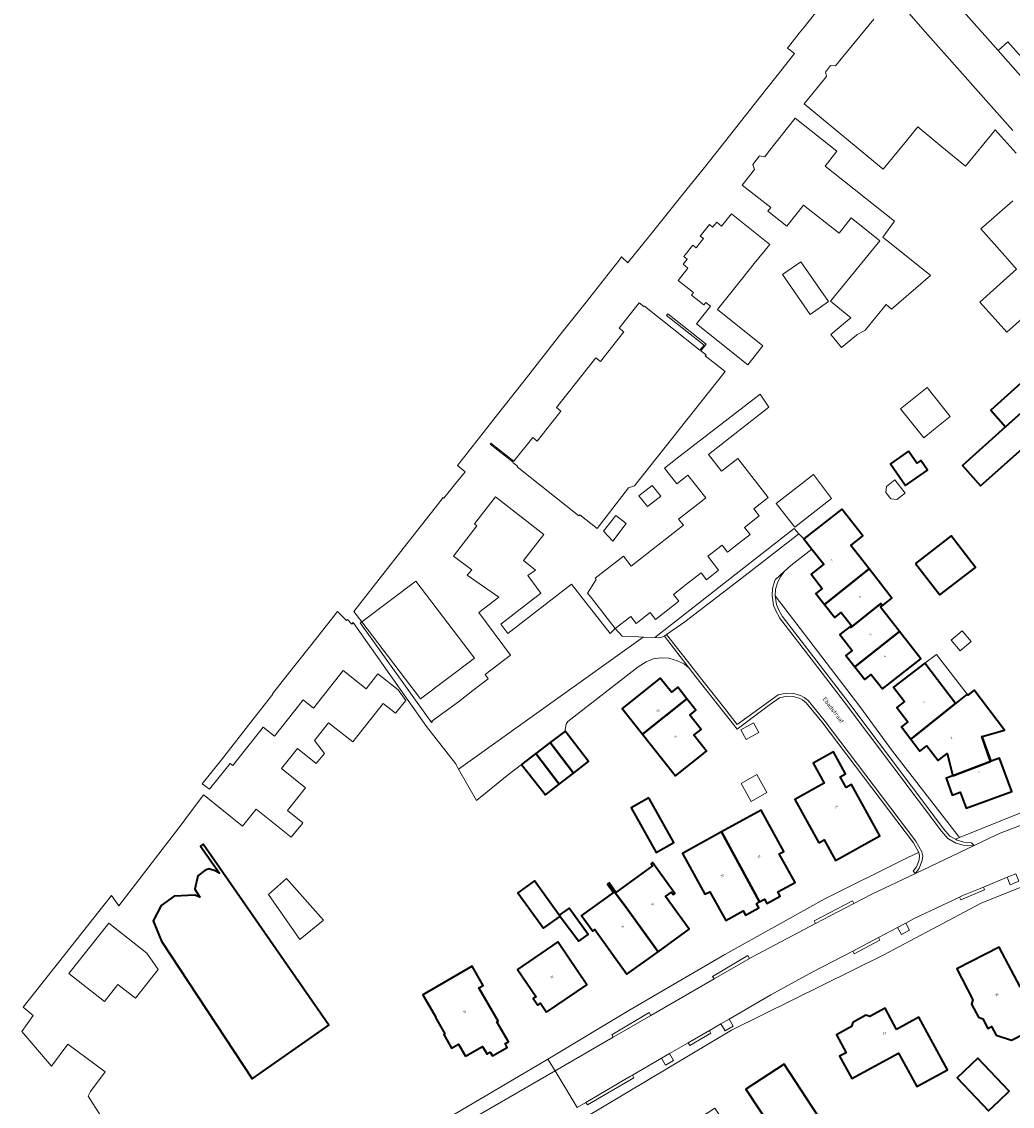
# Model space of a CAD drawing. Header units: metres. Extents: x 183400 to 185591, y 327112 to 329102.
# Tile 34 of 107: x 183698 to 183861, y 328058 to 328237. Entities that reach past the tile are written whole.
import ezdxf

# ---------------------------------------------------------------- set-up
doc = ezdxf.new("R2010")
doc.units = ezdxf.units.M
for name, color, linetype, lineweight in [('B-WE-IE-MEUBILAIR_WEGMEUBILAIR-GV', 7, 'Continuous', 18), ('B-WE-OG-BEBOUWING-GV', 7, 'Continuous', 35), ('B-WE-OG-BEBOUWING_HUISNUMMER-T18', 10, 'Continuous', 18), ('B-WE-OG-BEBOUWING_LUIFEL-GV', 7, 'Continuous', 18), ('B-WE-OG-BEBOUWING_OVERIG-GV', 7, 'Continuous', 18), ('B-WE-OG-BEBOUWING_STRAATNAAM-T35', 50, 'Continuous', 35), ('B-WE-OG-TERREIN_ERF-GV', 7, 'Continuous', 18), ('B-WE-VH-GOOT-G', 170, 'Continuous', 18), ('B-WE-VH-ONVERHARD-GV', 252, 'Continuous', 18), ('B-WE-VH-VERHARDING_ASFALT-GV', 252, 'Continuous', 18), ('B-WE-VH-VERHARDING_BETONSTRAATSTEEN-GV', 252, 'Continuous', 18), ('B-WE-VH-VERHARDING_TEGEL-GV', 252, 'Continuous', 18)]:
    doc.layers.add(name, color=color, linetype=linetype, lineweight=lineweight)
doc.styles.add('NLCS-ISO-M200-T25', font='NLCS-ISO.ttf')

msp = doc.modelspace()

# ---------------------------------------------------------------- linework, layer by layer
at = {"layer": 'B-WE-IE-MEUBILAIR_WEGMEUBILAIR-GV', "flags": 128}
for points in [[(183860.414, 328096.076), (183860.919, 328094.828), (183862.331, 328095.434), (183861.834, 328096.661), (183860.414, 328096.076)], [(183843.693, 328088.522), (183842.334, 328087.807), (183842.953, 328086.612), (183844.303, 328087.346), (183843.693, 328088.522)], [(183814.497, 328072.664), (183813.169, 328071.893), (183813.835, 328070.726), (183815.154, 328071.514), (183814.497, 328072.664)], [(183803.364, 328066.2), (183804.03, 328065.033), (183805.349, 328065.821), (183804.692, 328066.971), (183803.364, 328066.2)]]:
    msp.add_lwpolyline(points, close=True, dxfattribs=at)
at = {"layer": 'B-WE-OG-BEBOUWING-GV', "flags": 128}
for points in [[(183887.721, 328181.801), (183883.151, 328186.97), (183875.775, 328180.366), (183877.616, 328178.31), (183876.456, 328177.271), (183871.753, 328173.06), (183867.918, 328177.344), (183860.17, 328170.407), (183853.05, 328164.032), (183855.99, 328160.7), (183867.34, 328170.74), (183869.63, 328168.14), (183870.886, 328166.714), (183871.402, 328167.171), (183871.473, 328167.09), (183879.238, 328174.12), (183887.721, 328181.801)], [(183860.17, 328170.407), (183867.918, 328177.344), (183867.86, 328177.408), (183865.45, 328180.101), (183857.701, 328173.163), (183860.17, 328170.407)], [(183844.15, 328166.413), (183841.132, 328164.325), (183843.613, 328160.739), (183847.272, 328163.271), (183846.157, 328164.883), (183845.516, 328164.439), (183844.15, 328166.413)], [(183837.622, 328146.966), (183834.585, 328150.85), (183836.578, 328152.409), (183833.128, 328156.82), (183826.873, 328151.929), (183828.19, 328150.245), (183830.138, 328147.754), (183828.051, 328146.122), (183829.898, 328143.759), (183828.835, 328142.927), (183830.247, 328141.122), (183837.622, 328146.966)], [(183845.28, 328147.86), (183849.3, 328142.67), (183855.2, 328147.23), (183851.18, 328152.43), (183845.28, 328147.86)], [(183837.622, 328146.966), (183830.247, 328141.122), (183831.958, 328138.933), (183833.022, 328139.765), (183834.697, 328137.622), (183834.486, 328137.457), (183834.605, 328137.276), (183839.587, 328141.246), (183839.706, 328140.815), (183841.397, 328142.138), (183837.622, 328146.966)], [(183839.706, 328140.815), (183839.587, 328141.246), (183834.605, 328137.276), (183834.486, 328137.457), (183832.791, 328136.131), (183834.823, 328133.532), (183833.768, 328132.706), (183835.262, 328130.795), (183842.635, 328136.659), (183839.507, 328140.659), (183839.706, 328140.815)], [(183835.262, 328130.795), (183836.897, 328128.704), (183837.953, 328129.53), (183839.818, 328127.193), (183846.159, 328132.152), (183842.635, 328136.659), (183835.262, 328130.795)], [(183846.807, 328131.387), (183841.635, 328127.45), (183843.452, 328125.063), (183842.203, 328124.112), (183844.02, 328121.725), (183842.946, 328120.907), (183844.489, 328118.881), (183851.869, 328124.737), (183846.807, 328131.387)], [(183800.197, 328119.691), (183807.541, 328125.521), (183806.02, 328127.43), (183805.01, 328126.63), (183803.15, 328128.96), (183796.827, 328123.918), (183800.197, 328119.691)], [(183844.489, 328118.881), (183846.005, 328116.889), (183847.172, 328117.777), (183849.036, 328115.328), (183850.495, 328116.5), (183851.462, 328112.83), (183857.66, 328115.17), (183856.213, 328119.29), (183856.281, 328119.309), (183860, 328120.329), (183854.973, 328126.933), (183853.938, 328126.146), (183853.826, 328126.29), (183851.869, 328124.737), (183844.489, 328118.881)], [(183800.197, 328119.691), (183805.681, 328112.813), (183810.787, 328116.884), (183808.698, 328119.504), (183809.91, 328120.47), (183808.03, 328122.83), (183809.04, 328123.64), (183807.541, 328125.521), (183800.197, 328119.691)], [(183784.967, 328118.318), (183788.836, 328113.28), (183791.094, 328115.012), (183791.3, 328115.17), (183787.43, 328120.21), (183787.365, 328120.16), (183784.967, 328118.318)], [(183851.462, 328112.83), (183850.322, 328112.419), (183851.34, 328109.64), (183852.677, 328110.125), (183853.645, 328107.496), (183861.168, 328110.24), (183859.161, 328115.72), (183857.781, 328115.214), (183856.281, 328119.309), (183856.213, 328119.29), (183857.66, 328115.17), (183851.462, 328112.83)], [(183788.836, 328113.28), (183784.967, 328118.318), (183782.605, 328116.504), (183786.456, 328111.454), (183788.836, 328113.28)], [(183829.297, 328101.752), (183830.208, 328102.255), (183832.084, 328098.859), (183839.414, 328102.909), (183834.742, 328111.376), (183833.823, 328110.868), (183832.837, 328112.653), (183833.738, 328113.152), (183831.746, 328116.758), (183828.393, 328114.905), (183830.231, 328111.579), (183825.356, 328108.886), (183829.297, 328101.752)], [(183780.236, 328114.685), (183784.172, 328109.703), (183786.456, 328111.454), (183782.605, 328116.504), (183780.236, 328114.685)], [(183801.248, 328109.175), (183798.337, 328107.538), (183802.484, 328100.187), (183805.386, 328101.819), (183801.248, 328109.175)], [(183813.272, 328103.548), (183819.534, 328091.996), (183820.363, 328092.452), (183820.754, 328091.742), (183822.943, 328092.948), (183822.553, 328093.658), (183825.402, 328095.227), (183822.802, 328099.928), (183823.567, 328100.348), (183819.814, 328107.151), (183813.272, 328103.548)], [(183819.534, 328091.996), (183813.272, 328103.548), (183806.815, 328099.992), (183810.525, 328093.256), (183811.313, 328093.69), (183813.942, 328088.916), (183816.833, 328090.508), (183817.223, 328089.798), (183819.413, 328091.004), (183819.023, 328091.714), (183819.534, 328091.996)], [(183720.799, 328085.498), (183735.74, 328062.82), (183748.43, 328071.66), (183727.7, 328101.51), (183727.25, 328101.2), (183730.39, 328096.76), (183729.84, 328097.07), (183728.627, 328097.463), (183727.95, 328097.2), (183726.812, 328096.298), (183726.313, 328094.135), (183727.15, 328092.81), (183726.32, 328093.12), (183722.913, 328092.948), (183720.739, 328091.417), (183719.439, 328088.871), (183720.799, 328085.498)], [(183794.568, 328095.043), (183797.426, 328091.223), (183802.776, 328083.788), (183807.899, 328087.482), (183804.009, 328092.876), (183805.015, 328093.601), (183805.278, 328093.236), (183805.53, 328093.417), (183801.868, 328098.495), (183801.617, 328098.313), (183801.886, 328097.94), (183795.827, 328093.571), (183794.698, 328095.136), (183794.568, 328095.043)], [(183786.6, 328089.62), (183786.466, 328089.805), (183782.37, 328095.49), (183779.65, 328093.53), (183783.88, 328087.66), (183786.528, 328089.568), (183786.6, 328089.62)], [(183802.776, 328083.788), (183797.426, 328091.223), (183794.568, 328095.043), (183794.438, 328094.949), (183795.427, 328093.578), (183790.146, 328089.77), (183792, 328087.199), (183792.341, 328087.445), (183797.646, 328080.088), (183802.776, 328083.788)], [(183786.466, 328089.805), (183786.6, 328089.62), (183789.672, 328085.52), (183791.213, 328086.632), (183788.084, 328090.971), (183786.466, 328089.805)], [(183784.375, 328073.816), (183791.023, 328078.339), (183786.226, 328085.391), (183779.577, 328080.869), (183782.645, 328076.36), (183782.182, 328076.045), (183782.912, 328074.971), (183783.375, 328075.286), (183784.375, 328073.816)], [(183864.332, 328078.9), (183862.539, 328077.97), (183859.093, 328084.552), (183852.132, 328080.941), (183854.775, 328075.846), (183854.544, 328075.118), (183855.663, 328072.961), (183856.391, 328072.73), (183857.229, 328071.114), (183857.833, 328071.428), (183858.579, 328069.99), (183861.141, 328069.178), (183863.511, 328070.407), (183864.322, 328072.969), (183863.558, 328074.442), (183865.99, 328075.704), (183864.332, 328078.9)], [(183771.009, 328066.537), (183773.808, 328068.148), (183774.54, 328066.896), (183775.077, 328067.205), (183775.431, 328066.59), (183777.876, 328067.996), (183777.522, 328068.612), (183778.076, 328068.931), (183776.181, 328072.224), (183776.355, 328072.324), (183773.198, 328077.811), (183773.917, 328078.225), (183772.107, 328081.371), (183763.959, 328076.683), (183766.094, 328072.973), (183766.007, 328072.924), (183767.558, 328070.228), (183767.385, 328070.128), (183768.681, 328067.875), (183769.852, 328068.548), (183771.009, 328066.537)], [(183842.148, 328070.967), (183840.255, 328074.445), (183837.769, 328073.092), (183837.091, 328073.292), (183834.939, 328072.121), (183834.739, 328071.443), (183832.245, 328070.085), (183833.862, 328067.118), (183832.763, 328066.521), (183834.751, 328062.872), (183842.496, 328067.023), (183845.489, 328061.525), (183850.565, 328064.288), (183845.837, 328072.975), (183842.148, 328070.967)], [(183816.856, 328055.649), (183823.096, 328045.788), (183826.24, 328047.85), (183826.395, 328047.655), (183826.445, 328047.688), (183823.194, 328052.647), (183829.241, 328056.61), (183823.595, 328065.225), (183817.253, 328061.071), (183821.027, 328055.406), (183818.627, 328053.832), (183817.262, 328055.915), (183816.856, 328055.649)], [(183859.078, 328059.167), (183860.752, 328060.763), (183859.708, 328061.856), (183855.55, 328066.22), (183852.16, 328062.99), (183857.362, 328057.532), (183859.078, 328059.167)]]:
    msp.add_lwpolyline(points, close=True, dxfattribs=at)
at = {"layer": 'B-WE-OG-BEBOUWING_LUIFEL-GV', "flags": 128}
msp.add_lwpolyline([(183851.869, 328124.737), (183853.826, 328126.29), (183848.734, 328132.854), (183846.807, 328131.387), (183851.869, 328124.737)], close=True, dxfattribs=at)
at = {"layer": 'B-WE-OG-BEBOUWING_OVERIG-GV', "flags": 128}
for points in [[(183842.208, 328158.423), (183843.578, 328159.495), (183841.891, 328161.654), (183840.52, 328160.582), (183840.4, 328159.599), (183841.225, 328158.544), (183842.208, 328158.423)], [(183854.484, 328135.01), (183852.998, 328136.765), (183851.166, 328135.214), (183852.653, 328133.459), (183854.484, 328135.01)], [(183816.44, 328120.411), (183817.31, 328118.836), (183819.411, 328119.996), (183818.541, 328121.572), (183816.44, 328120.411)], [(183819.098, 328113.012), (183816.484, 328111.542), (183818.151, 328108.578), (183820.765, 328110.049), (183819.098, 328113.012)]]:
    msp.add_lwpolyline(points, close=True, dxfattribs=at)
at = {"layer": 'B-WE-OG-TERREIN_ERF-GV', "flags": 128}
for points in [[(183832.082, 328242.989), (183826.882, 328236.41), (183826.104, 328235.393), (183824.158, 328232.936), (183825.314, 328232.037), (183822.461, 328228.432), (183819.279, 328224.413), (183813.124, 328216.636), (183810.206, 328212.949), (183807.606, 328209.71), (183801.443, 328202.031), (183797.918, 328197.639), (183797.792, 328197.482), (183796.767, 328198.461), (183796.36, 328197.945), (183790.898, 328191.023), (183786.749, 328185.764), (183780.65, 328178.001), (183776.295, 328172.458), (183773.93, 328169.447), (183769.69, 328164.05), (183770.95, 328163.022), (183769.172, 328160.838), (183767.394, 328158.654), (183767.286, 328158.749), (183765.969, 328157.073), (183762.903, 328153.169), (183752.534, 328139.97), (183753.858, 328138.229), (183753.58, 328138.049), (183765.357, 328121.602), (183765.55, 328121.719), (183765.455, 328121.843), (183769.84, 328125.05), (183772.206, 328126.883), (183774.737, 328128.845), (183774.22, 328129.52), (183778.444, 328132.742), (183773.175, 328139.797), (183776.499, 328142.302), (183771.268, 328145.927), (183772.006, 328146.812), (183769.02, 328149.087), (183772.844, 328154.105), (183772.47, 328154.39), (183775.958, 328158.886), (183783.931, 328152.653), (183780.562, 328148.344), (183782.547, 328146.792), (183781.262, 328145.893), (183783.43, 328142.993), (183776.811, 328137.874), (183777.994, 328136.3), (183788.497, 328144.451), (183790.869, 328141.416), (183794.88, 328136.31), (183795.72, 328137.12), (183796.85, 328135.88), (183799.529, 328135.766), (183800.34, 328135.732), (183802.27, 328135.65), (183806.466, 328138.936), (183815.694, 328146.164), (183825.228, 328153.631), (183826.048, 328152.782), (183826.873, 328151.929), (183833.128, 328156.82), (183836.578, 328152.409), (183834.585, 328150.85), (183837.622, 328146.966), (183841.397, 328142.138), (183839.706, 328140.815), (183839.507, 328140.659), (183842.635, 328136.659), (183846.159, 328132.152), (183839.818, 328127.193), (183837.953, 328129.53), (183836.897, 328128.704), (183835.262, 328130.795), (183833.768, 328132.706), (183834.823, 328133.532), (183832.791, 328136.131), (183834.486, 328137.457), (183834.697, 328137.622), (183833.022, 328139.765), (183831.958, 328138.933), (183830.247, 328141.122), (183828.835, 328142.927), (183829.898, 328143.759), (183828.051, 328146.122), (183830.138, 328147.754), (183828.19, 328150.245), (183824.69, 328147.54), (183824.155, 328147.045), (183823.62, 328146.55), (183823.605, 328146.529), (183822.98, 328145.67), (183822.54, 328144.85), (183822.18, 328143.63), (183822.123, 328142.551), (183836.07, 328124.25), (183841.5, 328116.91), (183852.56, 328102.63), (183867, 328108.45)], [(183861.88, 328215.585), (183858.452, 328219.441), (183858.319, 328219.279), (183853.536, 328213.48), (183853.515, 328213.454), (183849.625, 328216.662), (183845.672, 328219.921), (183843.781, 328217.628), (183843.781, 328217.628), (183839.933, 328212.962), (183826.879, 328223.726), (183830.617, 328228.26), (183830.602, 328228.321), (183830.443, 328228.965), (183831.273, 328230.074), (183832.084, 328230.038), (183833.279, 328231.488), (183838.422, 328237.725)], [(183867.012, 328192), (183860.352, 328186.037), (183857.943, 328188.731), (183855.901, 328191.013), (183858.699, 328193.516), (183861.98, 328196.45), (183860.006, 328198.657), (183856.073, 328203.129), (183861.367, 328207.709)], [(183867.34, 328170.74), (183855.99, 328160.7), (183853.05, 328164.032), (183860.17, 328170.407), (183857.701, 328173.163), (183865.45, 328180.101)], [(183739.24, 328039.324), (183783.12, 328065.16), (183784.593, 328066.048), (183797.93, 328074.09), (183813.79, 328083.35), (183827.85, 328091.15), (183830.23, 328092.44), (183844, 328099.35), (183845.69, 328100.1), (183845.86, 328100.18), (183844.93, 328101.73), (183829.8, 328121.71), (183827.22, 328124.88), (183826.65, 328125.34), (183826.09, 328125.63), (183825.1, 328125.92), (183824.05, 328125.97), (183822.81, 328125.71), (183820.77, 328124.24), (183820.295, 328123.881), (183815.845, 328120.514), (183809.026, 328129.159), (183807.89, 328130.6), (183807.13, 328131.24), (183805.97, 328131.81), (183804.56, 328132.26), (183803.29, 328132.31), (183801.95, 328132.11), (183800.79, 328131.65), (183799.49, 328130.79), (183787.87, 328121.77), (183787.6, 328121.34), (183787.365, 328120.16), (183787.43, 328120.21), (183791.3, 328115.17), (183791.094, 328115.012), (183788.836, 328113.28), (183786.456, 328111.454), (183784.172, 328109.703), (183780.236, 328114.685), (183777.86, 328112.86), (183772.804, 328108.771), (183769.849, 328113.93), (183769.599, 328114.366), (183769.321, 328114.851), (183764.572, 328120.98), (183752.42, 328138.109), (183752.207, 328137.875), (183751.491, 328138.642), (183751.35, 328138.463), (183749.869, 328139.957), (183748.045, 328137.643), (183745.371, 328134.253), (183741.34, 328129.14), (183739.129, 328126.336), (183739.187, 328126.28), (183735.936, 328122.148), (183730.679, 328115.467), (183727.517, 328111.516), (183728.707, 328110.615), (183732.134, 328114.873), (183732.566, 328114.524), (183737.606, 328120.865), (183739.47, 328119.38), (183742.819, 328123.615), (183744.203, 328125.366), (183745.918, 328124.008), (183750.801, 328130.178), (183754.588, 328127.181), (183756.531, 328129.635), (183759.856, 328127.004), (183761.109, 328125.257), (183759.434, 328123.14), (183757.379, 328124.766), (183752.371, 328118.438), (183748.388, 328121.59), (183746.08, 328118.64), (183747.69, 328116.515), (183746.342, 328114.84), (183743.257, 328117.322), (183740.593, 328114.011), (183744.574, 328110.808), (183741.602, 328107.115), (183744.149, 328105.065), (183744.061, 328104.955), (183742.231, 328102.681), (183736.443, 328107.339), (183734.167, 328104.511), (183727.872, 328109.577), (183727.73, 328109.691), (183724.812, 328105.778), (183724.184, 328104.936), (183713.742, 328091.335), (183712.557, 328093.086), (183697.934, 328074.603), (183699.593, 328073.227), (183697.713, 328070.591), (183702.638, 328064.88), (183705.355, 328068.538), (183711.504, 328063.97), (183709.083, 328060.711), (183708.69, 328059.94), (183710.72, 328056.76)], [(183876.87, 328100.09), (183856.1, 328091.77), (183839.92, 328083.24), (183814.89, 328070.83), (183790.479, 328056.251)]]:
    msp.add_lwpolyline(points, dxfattribs=at)
for points in [[(183837.022, 328186.414), (183837.01, 328186.4), (183835.67, 328185.67), (183835.518, 328185.544), (183833.09, 328183.53), (183831.29, 328185.69), (183833.741, 328187.697), (183834.592, 328188.393), (183831.24, 328191.157), (183839.378, 328201.155), (183834.689, 328204.913), (183832.682, 328202.369), (183826.779, 328207.028), (183824.034, 328203.551), (183820.902, 328206.023), (183821.379, 328206.627), (183816.685, 328210.332), (183818.719, 328212.909), (183818.403, 328213.746), (183819.502, 328215.165), (183820.381, 328215.015), (183820.999, 328215.798), (183825.396, 328221.369), (183832.319, 328215.905), (183830.368, 328213.432), (183841.828, 328204.387), (183839.87, 328201.76), (183847.628, 328195.509), (183847.75, 328195.41), (183841.32, 328189.84), (183840.43, 328190.6), (183837.022, 328186.414)], [(183821.211, 328200.519), (183818.668, 328197.364), (183816.802, 328195.048), (183812.583, 328189.814), (183820.094, 328183.804), (183817.596, 328180.681), (183809.147, 328187.44), (183811.458, 328190.329), (183810.677, 328190.954), (183810.346, 328190.54), (183808.316, 328192.164), (183808.647, 328192.578), (183806.109, 328194.608), (183807.721, 328196.623), (183806.909, 328197.272), (183807.577, 328198.108), (183807.031, 328198.545), (183808.542, 328200.435), (183809.089, 328199.998), (183809.64, 328200.687), (183810.282, 328201.489), (183809.735, 328201.926), (183811.247, 328203.816), (183811.794, 328203.379), (183812.462, 328204.214), (183813.274, 328203.565), (183814.886, 328205.579), (183821.211, 328200.519)], [(183826.365, 328197.677), (183830.916, 328191.098), (183827.873, 328188.993), (183823.322, 328195.572), (183826.365, 328197.677)], [(183782.845, 328168.085), (183786.751, 328172.989), (183786.01, 328173.622), (183792.495, 328181.806), (183793.265, 328181.19), (183797.135, 328186.108), (183796.379, 328186.732), (183799.649, 328190.884), (183800.435, 328190.289), (183800.518, 328190.353), (183809.698, 328183.103), (183810.372, 328183.919), (183804.196, 328188.799), (183804.392, 328189.072), (183810.727, 328184.067), (183809.849, 328182.984), (183810.71, 328182.304), (183810.584, 328182.17), (183813.836, 328179.565), (183798.881, 328160.695), (183797.926, 328160.339), (183792.7, 328153.654), (183789.85, 328155.899), (183789.709, 328155.762), (183779.492, 328163.815), (183779.574, 328163.932), (183778.819, 328164.539), (183778.854, 328164.583), (183775.045, 328167.583), (183775.167, 328167.743), (183778.978, 328164.741), (183782.085, 328168.682), (183782.845, 328168.085)], [(183795.72, 328137.12), (183791.715, 328142.239), (183791.145, 328142.971), (183792.586, 328145.211), (183792.394, 328145.458), (183797.049, 328149.079), (183798.344, 328147.427), (183802.46, 328150.648), (183806.962, 328154.171), (183806.17, 328155.18), (183810.347, 328158.446), (183810.66, 328158.691), (183807.72, 328162.449), (183807.407, 328162.204), (183805.861, 328160.995), (183803.831, 328163.626), (183805.367, 328164.811), (183805.7, 328165.068), (183819.612, 328175.8), (183821.071, 328173.667), (183811.093, 328165.86), (183813.249, 328163.103), (183815.927, 328165.198), (183820.98, 328158.74), (183818.59, 328156.87), (183819.49, 328155.72), (183817.07, 328153.82), (183817.97, 328152.66), (183816.051, 328151.156), (183814.27, 328149.76), (183813.36, 328150.92), (183810.97, 328149.06), (183812.76, 328146.77), (183810.75, 328145.19), (183809.87, 328146.32), (183807.471, 328144.443), (183805.32, 328142.76), (183806.2, 328141.63), (183804.145, 328140.025), (183802.36, 328138.63), (183801.48, 328139.76), (183799.16, 328137.94), (183798.26, 328139.1), (183795.72, 328137.12)], [(183848.28, 328169.93), (183846.632, 328168.612), (183842.802, 328173.402), (183844.45, 328174.72), (183847.2, 328176.92), (183851.03, 328172.14), (183848.28, 328169.93)], [(183844.15, 328166.413), (183845.516, 328164.439), (183846.157, 328164.883), (183847.272, 328163.271), (183843.613, 328160.739), (183841.132, 328164.325), (183844.15, 328166.413)], [(183825.341, 328153.861), (183822.292, 328157.76), (183828.437, 328162.565), (183831.407, 328158.604), (183825.341, 328153.861)], [(183799.631, 328159.029), (183801.821, 328160.742), (183803.213, 328158.961), (183801.023, 328157.249), (183799.631, 328159.029)], [(183797.536, 328154.45), (183795.288, 328151.574), (183793.752, 328153.181), (183795.803, 328155.805), (183797.536, 328154.45)], [(183845.28, 328147.86), (183851.18, 328152.43), (183855.2, 328147.23), (183849.3, 328142.67), (183845.28, 328147.86)], [(183762.798, 328144.973), (183772.45, 328132.22), (183763.547, 328125.506), (183753.899, 328138.259), (183762.798, 328144.973)], [(183844.489, 328118.881), (183842.946, 328120.907), (183844.02, 328121.725), (183842.203, 328124.112), (183843.452, 328125.063), (183841.635, 328127.45), (183846.807, 328131.387), (183851.869, 328124.737), (183853.826, 328126.29), (183853.938, 328126.146), (183854.973, 328126.933), (183860, 328120.329), (183856.281, 328119.309), (183857.781, 328115.214), (183859.161, 328115.72), (183861.168, 328110.24), (183853.645, 328107.496), (183852.677, 328110.125), (183851.34, 328109.64), (183850.322, 328112.419), (183851.462, 328112.83), (183850.495, 328116.5), (183849.036, 328115.328), (183847.172, 328117.777), (183846.005, 328116.889), (183844.489, 328118.881)], [(183807.541, 328125.521), (183809.04, 328123.64), (183808.03, 328122.83), (183809.91, 328120.47), (183808.698, 328119.504), (183810.787, 328116.884), (183805.681, 328112.813), (183800.197, 328119.691), (183796.827, 328123.918), (183803.15, 328128.96), (183805.01, 328126.63), (183806.02, 328127.43), (183807.541, 328125.521)], [(183829.297, 328101.752), (183825.356, 328108.886), (183830.231, 328111.579), (183828.393, 328114.905), (183831.746, 328116.758), (183833.738, 328113.152), (183832.837, 328112.653), (183833.823, 328110.868), (183834.742, 328111.376), (183839.414, 328102.909), (183832.084, 328098.859), (183830.208, 328102.255), (183829.297, 328101.752)], [(183801.248, 328109.175), (183805.386, 328101.819), (183802.484, 328100.187), (183798.337, 328107.538), (183801.248, 328109.175)], [(183819.534, 328091.996), (183819.023, 328091.714), (183819.413, 328091.004), (183817.223, 328089.798), (183816.833, 328090.508), (183813.942, 328088.916), (183811.313, 328093.69), (183810.525, 328093.256), (183806.815, 328099.992), (183813.272, 328103.548), (183819.814, 328107.151), (183823.567, 328100.348), (183822.802, 328099.928), (183825.402, 328095.227), (183822.553, 328093.658), (183822.943, 328092.948), (183820.754, 328091.742), (183820.363, 328092.452), (183819.534, 328091.996)], [(183720.799, 328085.498), (183719.439, 328088.871), (183720.739, 328091.417), (183722.913, 328092.948), (183726.32, 328093.12), (183727.15, 328092.81), (183726.313, 328094.135), (183726.812, 328096.298), (183727.95, 328097.2), (183728.627, 328097.463), (183729.84, 328097.07), (183730.39, 328096.76), (183727.25, 328101.2), (183727.7, 328101.51), (183748.43, 328071.66), (183735.74, 328062.82), (183720.799, 328085.498)], [(183802.776, 328083.788), (183797.646, 328080.088), (183792.341, 328087.445), (183792, 328087.199), (183790.146, 328089.77), (183795.427, 328093.578), (183794.438, 328094.949), (183794.568, 328095.043), (183794.698, 328095.136), (183795.827, 328093.571), (183801.886, 328097.94), (183801.617, 328098.313), (183801.868, 328098.495), (183805.53, 328093.417), (183805.278, 328093.236), (183805.015, 328093.601), (183804.009, 328092.876), (183807.899, 328087.482), (183802.776, 328083.788)], [(183738.468, 328093.252), (183741.43, 328095.88), (183747.522, 328089.014), (183743.636, 328085.811), (183738.468, 328093.252)], [(183786.6, 328089.62), (183786.528, 328089.568), (183783.88, 328087.66), (183779.65, 328093.53), (183782.37, 328095.49), (183786.466, 328089.805), (183788.084, 328090.971), (183791.213, 328086.632), (183789.672, 328085.52), (183786.6, 328089.62)], [(183712.089, 328088.491), (183718.372, 328083.534), (183720.258, 328080.845), (183716.506, 328076.093), (183713.602, 328078.386), (183711.359, 328075.544), (183705.512, 328080.161), (183712.089, 328088.491)], [(183784.375, 328073.816), (183783.375, 328075.286), (183782.912, 328074.971), (183782.182, 328076.045), (183782.645, 328076.36), (183779.577, 328080.869), (183786.226, 328085.391), (183791.023, 328078.339), (183784.375, 328073.816)], [(183864.332, 328078.9), (183865.99, 328075.704), (183863.558, 328074.442), (183864.322, 328072.969), (183863.511, 328070.407), (183861.141, 328069.178), (183858.579, 328069.99), (183857.833, 328071.428), (183857.229, 328071.114), (183856.391, 328072.73), (183855.663, 328072.961), (183854.544, 328075.118), (183854.775, 328075.846), (183852.132, 328080.941), (183859.093, 328084.552), (183862.539, 328077.97), (183864.332, 328078.9)], [(183771.009, 328066.537), (183769.852, 328068.548), (183768.681, 328067.875), (183767.385, 328070.128), (183767.558, 328070.228), (183766.007, 328072.924), (183766.094, 328072.973), (183763.959, 328076.683), (183772.107, 328081.371), (183773.917, 328078.225), (183773.198, 328077.811), (183776.355, 328072.324), (183776.181, 328072.224), (183778.076, 328068.931), (183777.522, 328068.612), (183777.876, 328067.996), (183775.431, 328066.59), (183775.077, 328067.205), (183774.54, 328066.896), (183773.808, 328068.148), (183771.009, 328066.537)], [(183842.148, 328070.967), (183845.837, 328072.975), (183850.565, 328064.288), (183845.489, 328061.525), (183842.496, 328067.023), (183834.751, 328062.872), (183832.763, 328066.521), (183833.862, 328067.118), (183832.245, 328070.085), (183834.739, 328071.443), (183834.939, 328072.121), (183837.091, 328073.292), (183837.769, 328073.092), (183840.255, 328074.445), (183842.148, 328070.967)], [(183816.856, 328055.649), (183817.262, 328055.915), (183818.627, 328053.832), (183821.027, 328055.406), (183817.253, 328061.071), (183823.595, 328065.225), (183829.241, 328056.61), (183823.194, 328052.647), (183826.445, 328047.688), (183826.395, 328047.655), (183821.03, 328044.127), (183820.89, 328044.34), (183820.539, 328044.874), (183814.378, 328040.88), (183811.921, 328044.694), (183805.898, 328053.871), (183812.158, 328057.974), (183814.636, 328054.194), (183816.856, 328055.649)], [(183859.078, 328059.167), (183857.362, 328057.532), (183852.16, 328062.99), (183855.55, 328066.22), (183859.708, 328061.856), (183860.752, 328060.763), (183859.078, 328059.167)]]:
    msp.add_lwpolyline(points, close=True, dxfattribs=at)
at = {"layer": 'B-WE-VH-GOOT-G', "flags": 128}
for points in [[(183823.605, 328146.529), (183822.98, 328145.67), (183822.54, 328144.85), (183822.18, 328143.63), (183822.123, 328142.551)], [(183822.123, 328142.551), (183822.34, 328141.09), (183822.72, 328140.14), (183823.216, 328139.26), (183823.25, 328139.2), (183828.986, 328131.745), (183833.93, 328125.32), (183849.94, 328104), (183850.96, 328102.87), (183851.865, 328102.35)], [(183807.89, 328130.6), (183803.835, 328135.847)], [(183845.86, 328100.18), (183844.93, 328101.73), (183829.8, 328121.71), (183827.22, 328124.88), (183826.65, 328125.34), (183826.09, 328125.63), (183825.1, 328125.92), (183824.05, 328125.97), (183822.81, 328125.71), (183820.77, 328124.24), (183820.295, 328123.881), (183815.845, 328120.514), (183809.026, 328129.159), (183807.89, 328130.6)], [(183854.944, 328101.318), (183854.55, 328101.75), (183853.27, 328101.85), (183852.16, 328102.18), (183851.865, 328102.35)], [(183845.86, 328100.18), (183845.97, 328099.6), (183845.88, 328098.95), (183845.47, 328097.79), (183844.91, 328097.06), (183845.278, 328096.719)]]:
    msp.add_lwpolyline(points, dxfattribs=at)
at = {"layer": 'B-WE-VH-ONVERHARD-GV', "flags": 128}
for points in [[(183860.414, 328096.076), (183860.919, 328094.828), (183862.331, 328095.434), (183861.834, 328096.661), (183860.414, 328096.076)], [(183842.334, 328087.807), (183842.953, 328086.612), (183844.303, 328087.346), (183843.693, 328088.522), (183842.334, 328087.807)], [(183813.169, 328071.893), (183813.835, 328070.726), (183815.154, 328071.514), (183814.497, 328072.664), (183813.169, 328071.893)], [(183803.364, 328066.2), (183804.03, 328065.033), (183805.349, 328065.821), (183804.692, 328066.971), (183803.364, 328066.2)]]:
    msp.add_lwpolyline(points, close=True, dxfattribs=at)
at = {"layer": 'B-WE-VH-VERHARDING_ASFALT-GV', "flags": 128}
for points in [[(183884.52, 328203.55), (183858.91, 328232.536), (183855.842, 328236.009), (183848.858, 328243.914)], [(183843.47, 328239.521), (183846.865, 328235.654), (183861.34, 328219.35)], [(183866.908, 328106.243), (183859.27, 328103.35), (183857.494, 328102.531), (183854.944, 328101.318), (183845.278, 328096.719), (183838.047, 328093.278), (183835.109, 328091.738), (183828.792, 328088.425), (183818.35, 328082.95), (183817.9, 328082.689), (183812.02, 328079.287), (183801.611, 328073.262), (183795.381, 328069.657), (183785.768, 328064.093), (183789.4, 328058.048), (183790.876, 328058.912), (183798.23, 328063.22), (183798.544, 328063.402), (183803.364, 328066.2), (183804.692, 328066.971), (183807.753, 328068.749), (183811.245, 328070.776), (183813.169, 328071.893), (183814.497, 328072.664), (183821.38, 328076.66), (183828.34, 328080.44), (183834.91, 328083.899), (183839.166, 328086.139), (183842.334, 328087.807), (183843.693, 328088.522), (183844.98, 328089.2), (183852.529, 328092.782), (183853.22, 328093.11), (183856.493, 328094.459), (183860.414, 328096.076), (183861.834, 328096.661)], [(183789.4, 328058.048), (183785.768, 328064.093), (183770.957, 328055.521)]]:
    msp.add_lwpolyline(points, dxfattribs=at)
at = {"layer": 'B-WE-VH-VERHARDING_BETONSTRAATSTEEN-GV', "flags": 128}
for points in [[(183817.148, 328145.904), (183807.198, 328138.214), (183804.196, 328136.129), (183808.252, 328130.95), (183808.367, 328130.802), (183809.419, 328129.469), (183809.559, 328129.291), (183813.753, 328123.974), (183815.852, 328121.312), (183822.604, 328126.178), (183824.01, 328126.472), (183825.183, 328126.417), (183826.277, 328126.096), (183826.925, 328125.761), (183827.575, 328125.236), (183830.193, 328122.019), (183845.345, 328102.01), (183846.351, 328100.273), (183846.477, 328099.613), (183846.368, 328098.831), (183845.915, 328097.549), (183845.278, 328096.719), (183854.944, 328101.318), (183854.579, 328101.246), (183853.178, 328101.356), (183851.961, 328101.717), (183850.642, 328102.476), (183849.554, 328103.682), (183833.532, 328125.017), (183828.59, 328131.44), (183822.832, 328138.923), (183822.781, 328139.014), (183822.765, 328139.042), (183822.268, 328139.923), (183821.854, 328140.959), (183821.624, 328142.577), (183821.684, 328143.715), (183822.075, 328145.041), (183822.133, 328145.15), (183823.605, 328146.529), (183823.62, 328146.55), (183824.155, 328147.045), (183824.69, 328147.54), (183828.19, 328150.245), (183826.873, 328151.929), (183826.048, 328152.782), (183817.148, 328145.904)], [(183854.944, 328101.318), (183854.55, 328101.75), (183853.27, 328101.85), (183852.16, 328102.18), (183851.865, 328102.35), (183850.96, 328102.87), (183849.94, 328104), (183833.93, 328125.32), (183828.986, 328131.745), (183823.25, 328139.2), (183823.216, 328139.26), (183822.72, 328140.14), (183822.34, 328141.09), (183822.123, 328142.551), (183822.18, 328143.63), (183822.54, 328144.85), (183822.98, 328145.67), (183823.605, 328146.529), (183822.133, 328145.15), (183822.075, 328145.041), (183821.684, 328143.715), (183821.624, 328142.577), (183821.854, 328140.959), (183822.268, 328139.923), (183822.765, 328139.042), (183822.781, 328139.014), (183822.832, 328138.923), (183828.59, 328131.44), (183833.532, 328125.017), (183849.554, 328103.682), (183850.642, 328102.476), (183851.961, 328101.717), (183853.178, 328101.356), (183854.579, 328101.246), (183854.944, 328101.318)], [(183822.123, 328142.551), (183822.34, 328141.09), (183822.72, 328140.14), (183823.216, 328139.26), (183823.25, 328139.2), (183828.986, 328131.745), (183833.93, 328125.32), (183849.94, 328104), (183850.96, 328102.87), (183851.865, 328102.35), (183852.56, 328102.63), (183841.5, 328116.91), (183836.07, 328124.25), (183822.123, 328142.551)], [(183782.605, 328116.504), (183784.967, 328118.318), (183787.365, 328120.16), (183787.6, 328121.34), (183787.87, 328121.77), (183799.49, 328130.79), (183800.79, 328131.65), (183801.95, 328132.11), (183803.29, 328132.31), (183804.56, 328132.26), (183805.97, 328131.81), (183807.13, 328131.24), (183807.89, 328130.6), (183803.835, 328135.847), (183803.074, 328135.581), (183802.27, 328135.65), (183800.34, 328135.732), (183769.849, 328113.93), (183772.804, 328108.771), (183777.86, 328112.86), (183780.236, 328114.685), (183782.605, 328116.504)], [(183804.196, 328136.129), (183803.835, 328135.847), (183807.89, 328130.6), (183809.026, 328129.159), (183815.845, 328120.514), (183820.295, 328123.881), (183820.77, 328124.24), (183822.81, 328125.71), (183824.05, 328125.97), (183825.1, 328125.92), (183826.09, 328125.63), (183826.65, 328125.34), (183827.22, 328124.88), (183829.8, 328121.71), (183844.93, 328101.73), (183845.86, 328100.18), (183845.97, 328099.6), (183845.88, 328098.95), (183845.47, 328097.79), (183844.91, 328097.06), (183845.278, 328096.719), (183845.915, 328097.549), (183846.368, 328098.831), (183846.477, 328099.613), (183846.351, 328100.273), (183845.345, 328102.01), (183830.193, 328122.019), (183827.575, 328125.236), (183826.925, 328125.761), (183826.277, 328126.096), (183825.183, 328126.417), (183824.01, 328126.472), (183822.604, 328126.178), (183815.852, 328121.312), (183813.753, 328123.974), (183809.559, 328129.291), (183809.419, 328129.469), (183808.367, 328130.802), (183808.252, 328130.95), (183804.196, 328136.129)], [(183856.493, 328094.459), (183853.22, 328093.11), (183852.529, 328092.782), (183852.762, 328092.34), (183856.684, 328093.997), (183856.493, 328094.459)], [(183835.109, 328091.738), (183834.877, 328092.18), (183828.56, 328088.868), (183828.792, 328088.425), (183835.109, 328091.738)], [(183839.166, 328086.139), (183834.91, 328083.899), (183835.143, 328083.456), (183839.399, 328085.697), (183839.166, 328086.139)], [(183817.9, 328082.689), (183817.624, 328083.165), (183811.767, 328079.718), (183812.02, 328079.287), (183817.9, 328082.689)], [(183801.611, 328073.262), (183801.335, 328073.74), (183795.128, 328070.088), (183795.381, 328069.657), (183801.611, 328073.262)], [(183811.245, 328070.776), (183807.753, 328068.749), (183808.006, 328068.318), (183811.488, 328070.358), (183811.245, 328070.776)], [(183798.544, 328063.402), (183798.23, 328063.22), (183790.876, 328058.912), (183791.129, 328058.481), (183798.793, 328062.972), (183798.544, 328063.402)]]:
    msp.add_lwpolyline(points, close=True, dxfattribs=at)
at = {"layer": 'B-WE-VH-VERHARDING_TEGEL-GV', "flags": 128}
for points in [[(183871.448, 328223.153), (183868.124, 328226.996), (183867.369, 328226.322), (183867.283, 328226.418), (183864.124, 328229.954), (183860.535, 328233.972), (183858.91, 328232.536), (183884.52, 328203.55), (183886.01, 328202.29), (183886.73, 328202.13), (183886.772, 328202.633), (183887.769, 328202.684), (183887.89, 328202.19), (183888.287, 328202.37), (183887.189, 328203.644), (183883.723, 328207.523), (183880.436, 328211.201), (183880.265, 328211.393), (183881.028, 328212.077), (183877.829, 328215.776), (183874.559, 328219.556), (183871.448, 328223.153)], [(183801.611, 328073.262), (183812.02, 328079.287), (183811.767, 328079.718), (183817.624, 328083.165), (183817.9, 328082.689), (183818.35, 328082.95), (183828.792, 328088.425), (183828.56, 328088.868), (183834.877, 328092.18), (183835.109, 328091.738), (183838.047, 328093.278), (183845.278, 328096.719), (183844.91, 328097.06), (183845.47, 328097.79), (183845.88, 328098.95), (183845.97, 328099.6), (183845.86, 328100.18), (183845.69, 328100.1), (183844, 328099.35), (183830.23, 328092.44), (183827.85, 328091.15), (183813.79, 328083.35), (183797.93, 328074.09), (183784.593, 328066.048), (183785.768, 328064.093), (183795.381, 328069.657), (183795.128, 328070.088), (183801.335, 328073.74), (183801.611, 328073.262)]]:
    msp.add_lwpolyline(points, close=True, dxfattribs=at)
for points in [[(183867, 328108.45), (183852.56, 328102.63), (183851.865, 328102.35), (183852.16, 328102.18), (183853.27, 328101.85), (183854.55, 328101.75), (183854.944, 328101.318), (183857.494, 328102.531), (183859.27, 328103.35), (183866.908, 328106.243)], [(183790.479, 328056.251), (183814.89, 328070.83), (183839.92, 328083.24), (183856.1, 328091.77), (183876.87, 328100.09)], [(183862.331, 328095.434), (183860.919, 328094.828), (183860.414, 328096.076), (183856.493, 328094.459), (183856.684, 328093.997), (183852.762, 328092.34), (183852.529, 328092.782), (183844.98, 328089.2), (183843.693, 328088.522), (183844.303, 328087.346), (183842.953, 328086.612), (183842.334, 328087.807), (183839.166, 328086.139), (183839.399, 328085.697), (183835.143, 328083.456), (183834.91, 328083.899), (183828.34, 328080.44), (183821.38, 328076.66), (183814.497, 328072.664), (183815.154, 328071.514), (183813.835, 328070.726), (183813.169, 328071.893), (183811.245, 328070.776), (183811.488, 328070.358), (183808.006, 328068.318), (183807.753, 328068.749), (183804.692, 328066.971), (183805.349, 328065.821), (183804.03, 328065.033), (183803.364, 328066.2), (183798.544, 328063.402), (183798.793, 328062.972), (183791.129, 328058.481), (183790.876, 328058.912), (183789.4, 328058.048)], [(183770.957, 328055.521), (183785.768, 328064.093), (183784.593, 328066.048), (183783.12, 328065.16), (183739.24, 328039.324)]]:
    msp.add_lwpolyline(points, dxfattribs=at)

# ---------------------------------------------------------------- texts
at = {"layer": 'B-WE-OG-BEBOUWING_HUISNUMMER-T18', "char_height": 0.36, "attachment_point": 5, "style": 'NLCS-ISO-M200-T25'}
for s, insert, rotation in [('7', (183831.459, 328148.354), 38), ('6', (183836.139, 328142.369), 38), ('5', (183837.863, 328136.138), 38), ('4', (183840.205, 328132.573), 38), ('13', (183802.794, 328123.56), 38.6), ('3', (183846.618, 328125.032), 37.3), ('14', (183805.638, 328119.283), 38.6), ('2', (183851.201, 328119.088), 37.3), ('1', (183855.749, 328113.405), 20.1), ('24', (183832.198, 328107.706), 28.9), ('22', (183819.459, 328099.514), 28.9), ('20', (183813.388, 328096.349), 28.8), ('16', (183801.895, 328091.619), 35.8), ('14', (183796.937, 328087.91), 35.8), ('12', (183785.283, 328079.593), 34.2), ('25', (183858.701, 328076.677), 27.6), ('10', (183770.856, 328073.861), 29.9), ('23', (183840.159, 328070.309), 28.2)]:
    msp.add_mtext(s, dxfattribs=dict(at, insert=insert, rotation=rotation))
at = {"layer": 'B-WE-OG-BEBOUWING_STRAATNAAM-T35', "insert": (183831.737, 328123.648), "char_height": 0.7, "attachment_point": 5, "rotation": 307.2, "style": 'NLCS-ISO-M200-T25'}
msp.add_mtext('Ebadstraat', dxfattribs=at)

doc.saveas('drawing.dxf')
